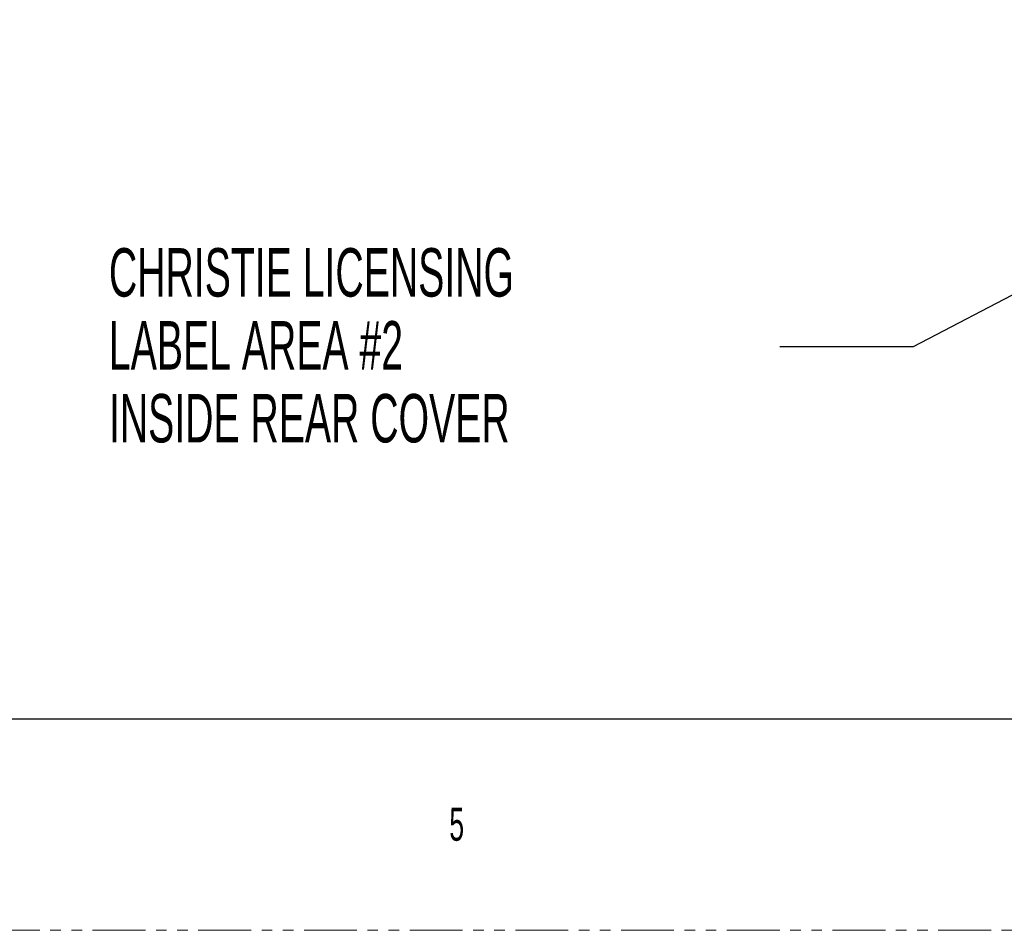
# Model space of a CAD drawing. Header units: millimetres. Extents: x 0 to 1118, y 0 to 864.
# Tile 43 of 76: x 436 to 554, y 0 to 109. Entities that reach past the tile are written whole.
import ezdxf

# ---------------------------------------------------------------- set-up
doc = ezdxf.new("R2010")
doc.units = ezdxf.units.MM
doc.linetypes.add('PHANTOM', pattern=[12.7, 6.35, -1.27, 1.27, -1.27, 1.27, -1.27])
doc.styles.add('SLDTEXTSTYLE0', font='TXT', dxfattribs={"width": 0.605})
doc.styles.add('SLDTEXTSTYLE2', font='TXT', dxfattribs={"width": 0.6})
doc.dimstyles.new('SLDDIMSTYLE0', dxfattribs={"dimtxt": 0.18, "dimasz": 1.524, "dimexe": 0, "dimexo": 0.0625, "dimgap": 0, "dimtad": 0, "dimtih": 1, "dimtoh": 1, "dimdec": 0, "dimrnd": 1e-09, "dimzin": 0, "dimdsep": 46, "dimtxsty": 'Standard', "dimblk1": 'DOT', "dimblk2": 'DOT', "dimsah": 1, "dimcen": 0.09, "dimadec": 0, "dimazin": 0, "dimtfac": 1.524, "dimtdec": 0, "dimtofl": 0, "dimtmove": 0, "dimatfit": 3, "dimldrblk": 'DOT', "dimfxl": 1, "dimfrac": 2, "dimtolj": 1, "dimtzin": 0, "dimarcsym": 0})

# ---------------------------------------------------------------- blocks, each defined once
blk = doc.blocks.new('SW_NOTE_17')
at = {"color": 0, "linetype": 'Continuous', "lineweight": 0, "char_height": 5.8208, "attachment_point": 1, "style": 'SLDTEXTSTYLE0'}
for s, insert in [('CHRISTIE LICENSING', (-80.62, 11.86)), ('LABEL AREA #2', (-80.62, 3.1)), ('INSIDE REAR COVER', (-80.62, -5.66))]:
    blk.add_mtext(s, dxfattribs=dict(at, insert=insert))
blk = doc.blocks.new('_DOT')
at = {"color": 0, "linetype": 'ByBlock', "lineweight": -2}
blk.add_line((-0.5, 0), (-1, 0), dxfattribs=at)
at = {"color": 0, "linetype": 'ByBlock', "const_width": 0.5}
blk.add_lwpolyline([(-0.25, 0, 1), (0.25, 0, 1)], format="xyb", close=True, dxfattribs=at)

msp = doc.modelspace()

# ---------------------------------------------------------------- linework, layer by layer
at = {"color": 7, "linetype": 'Continuous', "lineweight": 30}
msp.add_line((12.7, 25.4), (1104.9, 25.4), dxfattribs=at)
at = {"color": 7, "linetype": 'PHANTOM', "lineweight": 0}
msp.add_line((0, 0), (1117.6, 0), dxfattribs=at)

# ---------------------------------------------------------------- block references
at = {"color": 7, "linetype": 'Continuous', "lineweight": 0}
msp.add_blockref('SW_NOTE_17', (527.082, 70.089), dxfattribs=at)

# ---------------------------------------------------------------- texts
at = {"color": 7, "linetype": 'Continuous', "lineweight": 0, "insert": (487.363, 14.729), "char_height": 3.969, "attachment_point": 1, "style": 'SLDTEXTSTYLE2'}
msp.add_mtext('5', dxfattribs=at)

# ---------------------------------------------------------------- leaders
at = {"color": 7, "linetype": 'Continuous', "lineweight": 0}
msp.add_leader([(616.918, 108.634), (543.086, 70.089), (527.082, 70.089)], dimstyle='SLDDIMSTYLE0', dxfattribs=at)

doc.saveas('drawing.dxf')
